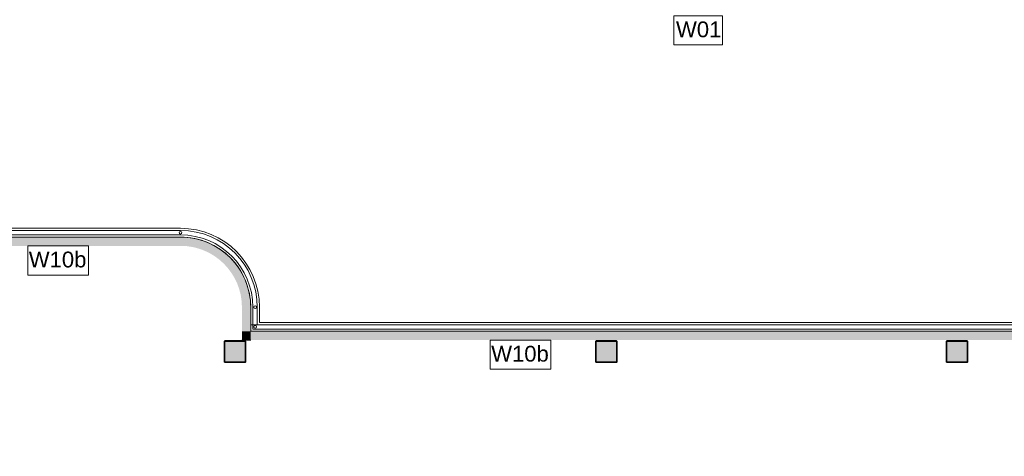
# Model space of a CAD drawing. Header units: millimetres. Extents: x -850 to 154668, y -24973 to 71030.
# Tile 131 of 212: x 30920 to 42150, y 24783 to 29766. Entities that reach past the tile are written whole.
import ezdxf

# ---------------------------------------------------------------- set-up
doc = ezdxf.new("R2010")
doc.units = ezdxf.units.MM
doc.header["$MEASUREMENT"] = 0
for name, color, linetype in [('Info Wandafwerking aanduiding', 7, 'Continuous'), ('Info Wandafwerking aanduiding Doorsnede-arcering', 7, 'Continuous'), ('New_22 NC Binnenwanden', 7, 'Continuous'), ('New_23 Vloeren', 7, 'Continuous'), ('New_34 Balustrades', 7, 'Continuous'), ('New_Info Wandafwerking aanduiding', 7, 'Continuous'), ('New_Z Ruimtefuncties Zone omranding', 7, 'Continuous'), ('S-COLS-____-OTLN.RVT S', 7, 'Continuous'), ('S-COLS-____-OTLN.RVT S 2D arcering', 7, 'Continuous')]:
    doc.layers.add(name, color=color, linetype=linetype)
doc.styles.add('GENERATED_STYLE_1', font='txt')

# ---------------------------------------------------------------- blocks, each defined once
blk = doc.blocks.new('Slab_10_2', base_point=(25650, 26210))
at = {"layer": 'New_23 Vloeren', "color": 1, "linetype": 'Continuous', "lineweight": 0, "flags": 128}
blk.add_lwpolyline([(25650, 26210), (29980, 26210), (29980, 26485, -0.414214), (30780, 27285), (32755, 27285, -0.414214), (33555, 26485), (33555, 26285), (47275, 26285), (47275, 24215), (42240, 24215), (42240, 23935), (39850, 23935), (39850, 22415), (29870, 22415), (29870, 23140), (28540, 23140), (28540, 23015), (27005, 23015), (27005, 23140), (25650, 23140)], format="xyb", close=True, dxfattribs=at)
blk = doc.blocks.new('Wall_83_2', base_point=(30780, 27285))
at = {"layer": 'New_22 NC Binnenwanden', "color": 8, "linetype": 'Continuous', "lineweight": 0, "true_color": 0x778488, "flags": 128}
for points in [[(32755, 27385), (30780, 27385)], [(30780, 27285), (32755, 27285)]]:
    blk.add_lwpolyline(points, dxfattribs=at)
blk = doc.blocks.new('Wall_208_2', base_point=(44349, 26310))
at = {"layer": 'New_22 NC Binnenwanden', "color": 8, "linetype": 'Continuous', "lineweight": 0, "true_color": 0x778488}
for p, q in [((44249, 26310), (44249, 26210)), ((44349, 26210), (44349, 26310))]:
    blk.add_line(p, q, dxfattribs=at)
at = {"layer": 'New_22 NC Binnenwanden', "color": 8, "linetype": 'Continuous', "lineweight": 0, "true_color": 0x778488, "flags": 128}
for points in [[(33555, 26210), (33555, 26310)], [(44349, 26310), (33655, 26310)], [(44349, 26310), (44349, 26210)], [(33555, 26210), (44249, 26210)]]:
    blk.add_lwpolyline(points, dxfattribs=at)
blk = doc.blocks.new('Wall_229_2', base_point=(33555, 26485))
at = {"layer": 'New_22 NC Binnenwanden', "color": 8, "linetype": 'Continuous', "lineweight": 0, "true_color": 0x778488}
for radius in [900, 800]:
    blk.add_arc((32755, 26485), radius, 0, 89.9998, dxfattribs=at)
blk = doc.blocks.new('Wall_230_2', base_point=(33555, 26485))
at = {"layer": 'New_22 NC Binnenwanden', "color": 8, "linetype": 'Continuous', "lineweight": 0, "true_color": 0x778488, "flags": 128}
for points in [[(33555, 26485), (33555, 26310)], [(33655, 26310), (33655, 26485)]]:
    blk.add_lwpolyline(points, dxfattribs=at)
blk = doc.blocks.new('Railing_6_2')
at = {"layer": 'New_34 Balustrades', "color": 9, "linetype": 'Continuous', "lineweight": 0}
for p, q in [((32755, 27360), (30780, 27360)), ((30780, 27310), (32755, 27310)), ((33580, 26485), (33580, 26235)), ((33630, 26285), (33630, 26485)), ((44199, 26285), (33630, 26285)), ((33580, 26235), (44199, 26235))]:
    blk.add_line(p, q, dxfattribs=at)
for centre, radius, start, end in [((32755, 27335), 15, 89.9999, 269.9999), ((32755, 26485), 875, 0, 89.9998), ((32755, 27335), 15, 269.9999, 89.9999), ((32755, 26485), 825, 0, 89.9998), ((33605, 26485), 15, 0, 180), ((33605, 26485), 15, 180, 0), ((33605, 26260), 15, 0, 180), ((33605, 26260), 15, 180, 0)]:
    blk.add_arc(centre, radius, start, end, dxfattribs=at)
blk = doc.blocks.new('Column 292[132]_2', base_point=(1, 3))
at = {"layer": 'S-COLS-____-OTLN.RVT S 2D arcering', "linetype": 'Continuous', "lineweight": 0, "true_color": 0x778488}
h = blk.add_hatch(color=8, dxfattribs=at)
h.paths.add_polyline_path([(41486, 25866), (41487, 25861), (41489, 25857), (41494, 25854), (41499, 25853), (41723, 25853), (41727, 25854), (41732, 25857), (41735, 25861), (41736, 25866), (41736, 26090), (41735, 26095), (41732, 26099), (41727, 26102), (41723, 26103), (41499, 26103), (41494, 26102), (41489, 26099), (41487, 26095), (41486, 26090)])
h.paths.add_polyline_path([(41723, 25861), (41499, 25861), (41497, 25861), (41495, 25862), (41494, 25864), (41494, 25866), (41494, 26090), (41494, 26092), (41495, 26093), (41497, 26095), (41499, 26095), (41723, 26095), (41724, 26095), (41726, 26093), (41727, 26092), (41728, 26090), (41728, 25866), (41727, 25864), (41726, 25862), (41724, 25861)], flags=0)
blk.add_hatch(color=8, dxfattribs=at).paths.add_polyline_path([(41723, 26095), (41499, 26095), (41497, 26095), (41495, 26093), (41494, 26092), (41494, 26090), (41494, 25866), (41494, 25864), (41495, 25862), (41497, 25861), (41499, 25861), (41723, 25861), (41724, 25861), (41726, 25862), (41727, 25864), (41728, 25866), (41728, 26090), (41727, 26092), (41726, 26093), (41724, 26095)])
at = {"layer": 'S-COLS-____-OTLN.RVT S', "color": 1, "linetype": 'Continuous', "lineweight": 0}
for p, q in [((41487, 26095), (41486, 26090)), ((41486, 26090), (41486, 25866)), ((41489, 26099), (41487, 26095)), ((41494, 26102), (41489, 26099)), ((41499, 26103), (41494, 26102)), ((41494, 26092), (41495, 26093)), ((41494, 26090), (41494, 26092)), ((41494, 25866), (41494, 26090)), ((41495, 26093), (41497, 26095)), ((41497, 26095), (41499, 26095)), ((41723, 26103), (41499, 26103)), ((41499, 26095), (41723, 26095)), ((41727, 26102), (41723, 26103)), ((41723, 26095), (41724, 26095)), ((41724, 26095), (41726, 26093)), ((41726, 26093), (41727, 26092)), ((41732, 26099), (41727, 26102)), ((41727, 26092), (41728, 26090)), ((41728, 26090), (41728, 25866)), ((41735, 26095), (41732, 26099)), ((41736, 26090), (41735, 26095)), ((41736, 25866), (41736, 26090)), ((41486, 25866), (41487, 25861)), ((41487, 25861), (41489, 25857)), ((41489, 25857), (41494, 25854)), ((41494, 25864), (41494, 25866)), ((41495, 25862), (41494, 25864)), ((41494, 25854), (41499, 25853)), ((41497, 25861), (41495, 25862)), ((41499, 25861), (41497, 25861)), ((41723, 25861), (41499, 25861)), ((41499, 25853), (41723, 25853)), ((41724, 25861), (41723, 25861)), ((41723, 25853), (41727, 25854)), ((41726, 25862), (41724, 25861)), ((41727, 25864), (41726, 25862)), ((41728, 25866), (41727, 25864)), ((41727, 25854), (41732, 25857)), ((41732, 25857), (41735, 25861)), ((41735, 25861), (41736, 25866))]:
    blk.add_line(p, q, dxfattribs=at)
blk = doc.blocks.new('Column 293[133]_2', base_point=(1, 3))
at = {"layer": 'S-COLS-____-OTLN.RVT S 2D arcering', "linetype": 'Continuous', "lineweight": 0, "true_color": 0x778488}
h = blk.add_hatch(color=8, dxfattribs=at)
h.paths.add_polyline_path([(37486, 25866), (37487, 25861), (37489, 25857), (37494, 25854), (37499, 25853), (37723, 25853), (37727, 25854), (37732, 25857), (37735, 25861), (37736, 25866), (37736, 26090), (37735, 26095), (37732, 26099), (37727, 26102), (37723, 26103), (37499, 26103), (37494, 26102), (37489, 26099), (37487, 26095), (37486, 26090)])
h.paths.add_polyline_path([(37723, 25861), (37499, 25861), (37497, 25861), (37495, 25862), (37494, 25864), (37494, 25866), (37494, 26090), (37494, 26092), (37495, 26093), (37497, 26095), (37499, 26095), (37723, 26095), (37724, 26095), (37726, 26093), (37727, 26092), (37728, 26090), (37728, 25866), (37727, 25864), (37726, 25862), (37724, 25861)], flags=0)
blk.add_hatch(color=8, dxfattribs=at).paths.add_polyline_path([(37723, 26095), (37499, 26095), (37497, 26095), (37495, 26093), (37494, 26092), (37494, 26090), (37494, 25866), (37494, 25864), (37495, 25862), (37497, 25861), (37499, 25861), (37723, 25861), (37724, 25861), (37726, 25862), (37727, 25864), (37728, 25866), (37728, 26090), (37727, 26092), (37726, 26093), (37724, 26095)])
at = {"layer": 'S-COLS-____-OTLN.RVT S', "color": 1, "linetype": 'Continuous', "lineweight": 0}
for p, q in [((37487, 26095), (37486, 26090)), ((37486, 26090), (37486, 25866)), ((37489, 26099), (37487, 26095)), ((37494, 26102), (37489, 26099)), ((37499, 26103), (37494, 26102)), ((37494, 26092), (37495, 26093)), ((37494, 26090), (37494, 26092)), ((37494, 25866), (37494, 26090)), ((37495, 26093), (37497, 26095)), ((37497, 26095), (37499, 26095)), ((37723, 26103), (37499, 26103)), ((37499, 26095), (37723, 26095)), ((37727, 26102), (37723, 26103)), ((37723, 26095), (37724, 26095)), ((37724, 26095), (37726, 26093)), ((37726, 26093), (37727, 26092)), ((37732, 26099), (37727, 26102)), ((37727, 26092), (37728, 26090)), ((37728, 26090), (37728, 25866)), ((37735, 26095), (37732, 26099)), ((37736, 26090), (37735, 26095)), ((37736, 25866), (37736, 26090)), ((37486, 25866), (37487, 25861)), ((37487, 25861), (37489, 25857)), ((37489, 25857), (37494, 25854)), ((37494, 25864), (37494, 25866)), ((37495, 25862), (37494, 25864)), ((37494, 25854), (37499, 25853)), ((37497, 25861), (37495, 25862)), ((37499, 25861), (37497, 25861)), ((37723, 25861), (37499, 25861)), ((37499, 25853), (37723, 25853)), ((37724, 25861), (37723, 25861)), ((37723, 25853), (37727, 25854)), ((37726, 25862), (37724, 25861)), ((37727, 25864), (37726, 25862)), ((37728, 25866), (37727, 25864)), ((37727, 25854), (37732, 25857)), ((37732, 25857), (37735, 25861)), ((37735, 25861), (37736, 25866))]:
    blk.add_line(p, q, dxfattribs=at)
blk = doc.blocks.new('Column 294[134]_2', base_point=(1, 3))
at = {"layer": 'S-COLS-____-OTLN.RVT S 2D arcering', "linetype": 'Continuous', "lineweight": 0, "true_color": 0x778488}
h = blk.add_hatch(color=8, dxfattribs=at)
h.paths.add_polyline_path([(33251, 25866), (33252, 25861), (33254, 25857), (33259, 25854), (33264, 25853), (33488, 25853), (33492, 25854), (33497, 25857), (33500, 25861), (33501, 25866), (33501, 26090), (33500, 26095), (33497, 26099), (33492, 26102), (33488, 26103), (33264, 26103), (33259, 26102), (33254, 26099), (33252, 26095), (33251, 26090)])
h.paths.add_polyline_path([(33488, 25861), (33264, 25861), (33262, 25861), (33260, 25862), (33259, 25864), (33259, 25866), (33259, 26090), (33259, 26092), (33260, 26093), (33262, 26095), (33264, 26095), (33488, 26095), (33489, 26095), (33491, 26093), (33492, 26092), (33493, 26090), (33493, 25866), (33492, 25864), (33491, 25862), (33489, 25861)], flags=0)
blk.add_hatch(color=8, dxfattribs=at).paths.add_polyline_path([(33488, 26095), (33264, 26095), (33262, 26095), (33260, 26093), (33259, 26092), (33259, 26090), (33259, 25866), (33259, 25864), (33260, 25862), (33262, 25861), (33264, 25861), (33488, 25861), (33489, 25861), (33491, 25862), (33492, 25864), (33493, 25866), (33493, 26090), (33492, 26092), (33491, 26093), (33489, 26095)])
at = {"layer": 'S-COLS-____-OTLN.RVT S', "color": 1, "linetype": 'Continuous', "lineweight": 0}
for p, q in [((33252, 26095), (33251, 26090)), ((33251, 26090), (33251, 25866)), ((33254, 26099), (33252, 26095)), ((33259, 26102), (33254, 26099)), ((33264, 26103), (33259, 26102)), ((33259, 26092), (33260, 26093)), ((33259, 26090), (33259, 26092)), ((33259, 25866), (33259, 26090)), ((33260, 26093), (33262, 26095)), ((33262, 26095), (33264, 26095)), ((33488, 26103), (33264, 26103)), ((33264, 26095), (33488, 26095)), ((33492, 26102), (33488, 26103)), ((33488, 26095), (33489, 26095)), ((33489, 26095), (33491, 26093)), ((33491, 26093), (33492, 26092)), ((33497, 26099), (33492, 26102)), ((33492, 26092), (33493, 26090)), ((33493, 26090), (33493, 25866)), ((33500, 26095), (33497, 26099)), ((33501, 26090), (33500, 26095)), ((33501, 25866), (33501, 26090)), ((33251, 25866), (33252, 25861)), ((33252, 25861), (33254, 25857)), ((33254, 25857), (33259, 25854)), ((33259, 25864), (33259, 25866)), ((33260, 25862), (33259, 25864)), ((33259, 25854), (33264, 25853)), ((33262, 25861), (33260, 25862)), ((33264, 25861), (33262, 25861)), ((33488, 25861), (33264, 25861)), ((33264, 25853), (33488, 25853)), ((33489, 25861), (33488, 25861)), ((33488, 25853), (33492, 25854)), ((33491, 25862), (33489, 25861)), ((33492, 25864), (33491, 25862)), ((33493, 25866), (33492, 25864)), ((33492, 25854), (33497, 25857)), ((33497, 25857), (33500, 25861)), ((33500, 25861), (33501, 25866))]:
    blk.add_line(p, q, dxfattribs=at)
blk = doc.blocks.new('Wall_684_2', base_point=(30780, 27285))
at = {"layer": 'Info Wandafwerking aanduiding Doorsnede-arcering', "linetype": 'Continuous', "lineweight": 0, "true_color": 0xf913a5}
blk.add_hatch(color=220, dxfattribs=at).paths.add_polyline_path([(30780, 27185), (32755, 27185), (32755, 27285), (30780, 27285)])
blk = doc.blocks.new('Wall_685_2', base_point=(33555, 26485))
at = {"layer": 'Info Wandafwerking aanduiding Doorsnede-arcering', "linetype": 'Continuous', "lineweight": 0, "true_color": 0xf913a5}
blk.add_hatch(color=220, dxfattribs=at).paths.add_polyline_path([(33555, 26485, 0.414213), (32755, 27285), (32755, 27185, -0.414213), (33455, 26485)])
blk = doc.blocks.new('Wall_686_2', base_point=(33555, 26485))
at = {"layer": 'Info Wandafwerking aanduiding Doorsnede-arcering', "linetype": 'Continuous', "lineweight": 0, "true_color": 0xf913a5}
for points in [[(33555, 26210), (33555, 26485), (33455, 26485), (33455, 26210)], [(33555, 26210), (33455, 26210), (33455, 26110)], [(33555, 26210), (33455, 26110), (33555, 26110)]]:
    blk.add_hatch(color=220, dxfattribs=at).paths.add_polyline_path(points)
at = {"layer": 'Info Wandafwerking aanduiding', "color": 9, "linetype": 'Continuous', "lineweight": 0, "flags": 128}
blk.add_lwpolyline([(33455, 26110), (33555, 26110)], dxfattribs=at)
blk = doc.blocks.new('Wall_687_2', base_point=(33555, 26210))
at = {"layer": 'Info Wandafwerking aanduiding Doorsnede-arcering', "linetype": 'Continuous', "lineweight": 0, "true_color": 0xf913a5}
blk.add_hatch(color=220, dxfattribs=at).paths.add_polyline_path([(33555, 26110), (44249, 26110), (44249, 26210), (33555, 26210)])

msp = doc.modelspace()

# ---------------------------------------------------------------- linework, layer by layer
at = {"layer": 'Info Wandafwerking aanduiding', "color": 9, "linetype": 'Continuous', "lineweight": 0, "flags": 128}
for points in [[(31013, 27185), (31706, 27185), (31706, 26852), (31013, 26852)], [(36286, 26110), (36980, 26110), (36980, 25777), (36286, 25777)]]:
    msp.add_lwpolyline(points, close=True, dxfattribs=at)
at = {"layer": 'New_Info Wandafwerking aanduiding', "color": 9, "linetype": 'Continuous', "lineweight": 0, "flags": 128}
msp.add_lwpolyline([(38381, 29811), (38938, 29811), (38938, 29478), (38381, 29478)], close=True, dxfattribs=at)
at = {"layer": 'New_Z Ruimtefuncties Zone omranding', "color": 41, "linetype": 'Continuous', "lineweight": 0, "true_color": 0xffeeaa, "flags": 128}
msp.add_lwpolyline([(23490, 24315), (25700, 24315), (25700, 24315), (29850, 24315), (44249, 24315), (44249, 26210), (39600, 26210), (33555, 26210), (33555, 26485, 0.414223), (32755, 27285), (30780, 27285, 0.414235), (29980, 26485), (29980, 26210), (23490, 26210)], format="xyb", close=True, dxfattribs=at)

# ---------------------------------------------------------------- block references
at = {"layer": 'Info Wandafwerking aanduiding', "color": 1, "lineweight": 0}
for name, p in [('Wall_684_2', (30780, 27285)), ('Wall_685_2', (33555, 26485)), ('Wall_686_2', (33555, 26485)), ('Wall_687_2', (33555, 26210))]:
    msp.add_blockref(name, p, dxfattribs=at)
at = {"layer": 'New_22 NC Binnenwanden', "color": 8, "lineweight": 0, "true_color": 0x778488}
for name, p in [('Wall_83_2', (30780, 27285)), ('Wall_229_2', (33555, 26485)), ('Wall_230_2', (33555, 26485)), ('Wall_208_2', (44349, 26310))]:
    msp.add_blockref(name, p, dxfattribs=at)
at = {"layer": 'New_23 Vloeren', "color": 1, "linetype": 'Continuous', "lineweight": 0}
msp.add_blockref('Slab_10_2', (25650, 26210), dxfattribs=at)
at = {"layer": 'New_34 Balustrades', "color": 9, "linetype": 'Continuous', "lineweight": 0}
msp.add_blockref('Railing_6_2', (0, 0), dxfattribs=at)
at = {"layer": 'S-COLS-____-OTLN.RVT S', "color": 1, "linetype": 'Continuous', "lineweight": 0}
for name in ['Column 294[134]_2', 'Column 293[133]_2', 'Column 292[132]_2']:
    msp.add_blockref(name, (1, 3), dxfattribs=at)

# ---------------------------------------------------------------- texts
at = {"layer": 'Info Wandafwerking aanduiding', "color": 2, "linetype": 'Continuous', "lineweight": 0, "char_height": 180, "attachment_point": 3, "style": 'GENERATED_STYLE_1'}
for insert in [(31681, 27119), (36955, 26044)]:
    msp.add_mtext('\\A1;{\\pqr;\\fArial|b0|i0|c0|p38;W10b}', dxfattribs=dict(at, insert=insert))
at = {"layer": 'New_Info Wandafwerking aanduiding', "color": 2, "linetype": 'Continuous', "lineweight": 0, "insert": (38406, 29745), "char_height": 180, "attachment_point": 1, "style": 'GENERATED_STYLE_1'}
msp.add_mtext('\\A1;{\\pql;\\fArial|b0|i0|c0|p38;W01}', dxfattribs=at)

doc.saveas('drawing.dxf')
